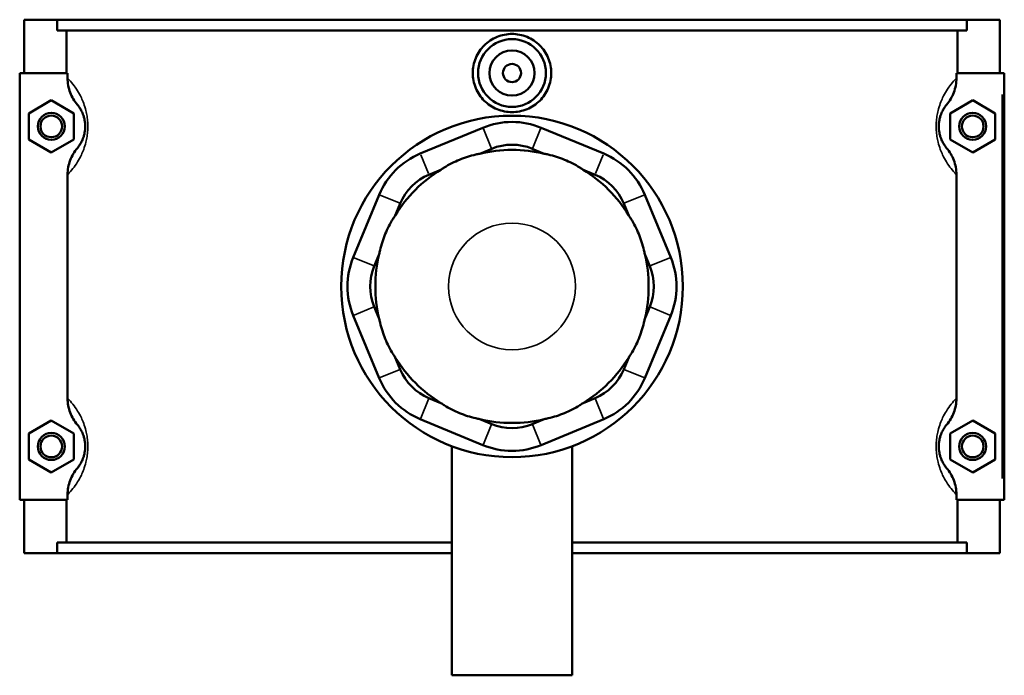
# Model space of a CAD drawing. Header units: inches. Extents: x -1 to 49.1, y -1.4 to 48.5.
# Tile 6 of 9: x 14.7 to 23.3, y 31.6 to 37.3. Entities that reach past the tile are written whole.
import ezdxf

# ---------------------------------------------------------------- set-up
doc = ezdxf.new("R2010")
doc.units = ezdxf.units.IN
doc.header["$MEASUREMENT"] = 0
doc.layers.add('Visible (ANSI)', color=7, linetype='Continuous', lineweight=50)
doc.layers.add('Visible Narrow (ANSI)', color=7, linetype='Continuous', lineweight=35)

msp = doc.modelspace()

# ---------------------------------------------------------------- linework, layer by layer
at = {"layer": 'Visible (ANSI)'}
for p, q in [((14.7719, 37.3092), (14.7719, 36.8442)), ((14.7719, 37.3092), (15.0593, 37.3092)), ((15.0593, 37.3092), (22.9844, 37.3092)), ((15.0593, 37.2162), (15.0593, 37.3092)), ((22.9844, 37.3092), (22.9844, 37.2162)), ((22.9844, 37.3092), (23.2719, 37.3092)), ((23.2719, 37.3092), (23.2719, 36.8442)), ((22.9844, 37.2162), (15.0593, 37.2162)), ((15.1404, 36.8442), (15.1404, 37.2162)), ((22.9033, 36.8442), (22.9033, 37.2162)), ((15.149, 36.8442), (14.7325, 36.8442)), ((14.7325, 36.8442), (14.7325, 33.1242)), ((15.149, 36.8442), (15.149, 36.7997)), ((22.8947, 36.7997), (22.8947, 36.8442)), ((22.8947, 36.8442), (23.2915, 36.8442)), ((23.2915, 36.8442), (23.3112, 36.8442)), ((23.3112, 33.1242), (23.3112, 36.8442)), ((14.8112, 36.4928), (15.0081, 36.6065)), ((15.0081, 36.6065), (15.2049, 36.4928)), ((23.0356, 36.6065), (22.8388, 36.4928)), ((23.2325, 36.4928), (23.0356, 36.6065)), ((14.8112, 36.2655), (14.8112, 36.4928)), ((15.2049, 36.4928), (15.2049, 36.2655)), ((22.8388, 36.4928), (22.8388, 36.2655)), ((23.2325, 36.2655), (23.2325, 36.4928)), ((18.7687, 36.3675), (18.2227, 36.1413)), ((19.8211, 36.1413), (19.275, 36.3675)), ((15.0081, 36.1519), (14.8112, 36.2655)), ((15.2049, 36.2655), (15.0081, 36.1519)), ((22.8388, 36.2655), (23.0356, 36.1519)), ((23.0356, 36.1519), (23.2325, 36.2655)), ((18.7402, 36.141), (18.8447, 36.1842)), ((19.199, 36.1842), (19.3035, 36.141)), ((15.149, 35.9587), (15.149, 34.0097)), ((18.2986, 35.958), (18.403, 36.0013)), ((19.6407, 36.0013), (19.7451, 35.958)), ((22.8947, 34.0097), (22.8947, 35.9587)), ((17.8647, 35.7834), (17.6385, 35.2373)), ((20.4052, 35.2373), (20.179, 35.7834)), ((18.0048, 35.603), (18.048, 35.7075)), ((19.9957, 35.7075), (20.0389, 35.603)), ((17.8218, 35.1614), (17.8651, 35.2658)), ((20.1786, 35.2658), (20.2219, 35.1614)), ((17.8651, 34.7026), (17.8218, 34.807)), ((20.2219, 34.807), (20.1786, 34.7026)), ((17.6385, 34.7311), (17.8647, 34.185)), ((20.179, 34.185), (20.4052, 34.7311)), ((18.048, 34.2609), (18.0048, 34.3654)), ((20.0389, 34.3654), (19.9957, 34.2609)), ((18.403, 33.9671), (18.2986, 34.0104)), ((19.7451, 34.0104), (19.6407, 33.9671)), ((14.8112, 33.7028), (15.0081, 33.8165)), ((15.0081, 33.8165), (15.2049, 33.7028)), ((18.2227, 33.827), (18.7687, 33.6009)), ((18.8447, 33.7842), (18.7402, 33.8274)), ((19.3035, 33.8274), (19.199, 33.7842)), ((19.275, 33.6009), (19.8211, 33.827)), ((23.0356, 33.8165), (22.8388, 33.7028)), ((23.2325, 33.7028), (23.0356, 33.8165)), ((14.8112, 33.4755), (14.8112, 33.7028)), ((15.2049, 33.7028), (15.2049, 33.4755)), ((22.8388, 33.7028), (22.8388, 33.4755)), ((23.2325, 33.4755), (23.2325, 33.7028)), ((18.4982, 33.5912), (18.4982, 31.5942)), ((19.5455, 33.5912), (19.5455, 31.5942)), ((15.0081, 33.3619), (14.8112, 33.4755)), ((15.2049, 33.4755), (15.0081, 33.3619)), ((22.8388, 33.4755), (23.0356, 33.3619)), ((23.0356, 33.3619), (23.2325, 33.4755)), ((14.7325, 33.1242), (15.149, 33.1242)), ((14.7719, 33.1242), (14.7719, 32.6592)), ((15.1404, 32.7522), (15.1404, 33.1242)), ((15.149, 33.1687), (15.149, 33.1242)), ((22.8947, 33.1242), (22.8947, 33.1687)), ((23.2915, 33.1242), (22.8947, 33.1242)), ((22.9033, 32.7522), (22.9033, 33.1242)), ((23.2719, 33.1242), (23.2719, 32.6592)), ((23.3112, 33.1242), (23.2915, 33.1242)), ((18.4982, 32.7522), (15.0593, 32.7522)), ((15.0593, 32.6592), (15.0593, 32.7522)), ((22.9844, 32.7522), (19.5455, 32.7522)), ((22.9844, 32.7522), (22.9844, 32.6592)), ((15.0593, 32.6592), (14.7719, 32.6592)), ((15.0593, 32.6592), (18.4982, 32.6592)), ((19.5455, 32.6592), (22.9844, 32.6592)), ((23.2719, 32.6592), (22.9844, 32.6592)), ((18.4982, 31.5942), (19.5455, 31.5942))]:
    msp.add_line(p, q, dxfattribs=at)
for centre, radius in [((19.0219, 36.8442), 0.2953), ((19.0219, 36.8442), 0.1969), ((19.0219, 36.8442), 0.0787), ((15.0081, 36.3792), 0.1181), ((15.0081, 36.3792), 0.0945), ((19.0219, 34.9842), 1.4882), ((23.0356, 36.3792), 0.1181), ((23.0356, 36.3792), 0.0945), ((15.0081, 33.5892), 0.1181), ((15.0081, 33.5892), 0.0945), ((23.0356, 33.5892), 0.1181), ((23.0356, 33.5892), 0.0945)]:
    msp.add_circle(centre, radius, dxfattribs=at)
for centre, radius, start, end in [((19.0219, 35.7565), 0.6614, 67.5, 112.5), ((19.0219, 35.7565), 0.463, 67.5, 112.5), ((18.4758, 35.5303), 0.6614, 112.5, 157.5), ((19.0219, 34.9842), 1.1906, 76.31707, 103.68293), ((19.5679, 35.5303), 0.6614, 22.5, 67.5), ((19.0219, 34.9842), 1.1906, 121.31707, 148.68293), ((18.4758, 35.5303), 0.463, 112.5, 157.5), ((19.0219, 34.9842), 1.1906, 31.31707, 58.68293), ((19.5679, 35.5303), 0.463, 22.5, 67.5), ((19.0219, 34.9842), 1.1906, 166.31707, 193.68293), ((19.0219, 34.9842), 1.1906, 346.31707, 13.68293), ((18.2496, 34.9842), 0.6614, 157.5, 202.5), ((19.7941, 34.9842), 0.6614, 337.5, 22.5), ((18.2496, 34.9842), 0.463, 157.5, 202.5), ((19.7941, 34.9842), 0.463, 337.5, 22.5), ((19.0219, 34.9842), 1.1906, 211.31707, 238.68293), ((19.0219, 34.9842), 1.1906, 301.31707, 328.68293), ((18.4758, 34.4381), 0.463, 202.5, 247.5), ((19.5679, 34.4381), 0.463, 292.5, 337.5), ((18.4758, 34.4381), 0.6614, 202.5, 247.5), ((19.5679, 34.4381), 0.6614, 292.5, 337.5), ((19.0219, 34.9842), 1.1906, 256.31707, 283.68293), ((19.0219, 34.2119), 0.463, 247.5, 292.5), ((19.0219, 34.2119), 0.6614, 247.5, 292.5)]:
    msp.add_arc(centre, radius, start, end, dxfattribs=at)
for points, knots in [([(19.3639, 36.8442), (19.3639, 36.8013), (19.3553, 36.7556), (19.3202, 36.6715), (19.2938, 36.6332), (19.2331, 36.5728), (19.1946, 36.5466), (19.1105, 36.512), (19.0647, 36.5035), (18.979, 36.5035), (18.9333, 36.512), (18.8491, 36.5466), (18.8107, 36.5728), (18.7499, 36.6332), (18.7235, 36.6715), (18.6885, 36.7556), (18.6798, 36.8013), (18.6798, 36.8871), (18.6885, 36.9328), (18.7235, 37.0169), (18.7499, 37.0552), (18.8107, 37.1156), (18.8491, 37.1418), (18.9333, 37.1764), (18.979, 37.1849), (19.0647, 37.1849), (19.1105, 37.1764), (19.1946, 37.1418), (19.2331, 37.1156), (19.2938, 37.0552), (19.3202, 37.0169), (19.3553, 36.9328), (19.3639, 36.8871), (19.3639, 36.8442)], [0, 0, 0, 0, 0.326951, 0.326951, 0.653903, 0.653903, 0.98057, 0.98057, 1.307237, 1.307237, 1.633904, 1.633904, 1.960572, 1.960572, 2.287523, 2.287523, 2.614474, 2.614474, 2.941426, 2.941426, 3.268377, 3.268377, 3.595044, 3.595044, 3.921712, 3.921712, 4.248379, 4.248379, 4.575046, 4.575046, 4.901997, 4.901997, 5.228949, 5.228949, 5.228949, 5.228949]), ([(15.149, 36.7997), (15.149, 36.7568), (15.1571, 36.7143), (15.1872, 36.6357), (15.2084, 36.6), (15.2348, 36.5684)], [-0.6413414, -0.6413414, -0.6413414, -0.6413414, -0.3137871, -0.3137871, 0, 0, 0, 0]), ([(22.8089, 36.5684), (22.8355, 36.6002), (22.8567, 36.6361), (22.8866, 36.7147), (22.8947, 36.757), (22.8947, 36.7997)], [-0.640442, -0.640442, -0.640442, -0.640442, -0.3255483, -0.3255483, 0, 0, 0, 0]), ([(15.2348, 36.5684), (15.2387, 36.5637), (15.2428, 36.5585), (15.2528, 36.5448), (15.2588, 36.5357), (15.2696, 36.5166), (15.2743, 36.5074), (15.282, 36.4897), (15.285, 36.482), (15.2909, 36.4646), (15.2937, 36.4548), (15.2978, 36.4368), (15.2992, 36.429), (15.3016, 36.4126), (15.3024, 36.404), (15.3032, 36.3899), (15.3034, 36.3846), (15.3034, 36.3792), (15.3034, 36.3738), (15.3032, 36.3685), (15.3024, 36.3544), (15.3016, 36.3458), (15.2992, 36.3294), (15.2978, 36.3216), (15.2937, 36.3036), (15.2909, 36.2938), (15.285, 36.2764), (15.282, 36.2687), (15.2743, 36.251), (15.2696, 36.2418), (15.2588, 36.2227), (15.2528, 36.2136), (15.2428, 36.1999), (15.2387, 36.1947), (15.2348, 36.19)], [0.976344, 0.976344, 0.976344, 0.976344, 1.251919, 1.251919, 1.623189, 1.623189, 1.90878, 1.90878, 2.099394, 2.099394, 2.304165, 2.304165, 2.44508, 2.44508, 2.58862, 2.58862, 2.675177, 2.675177, 2.675177, 2.761735, 2.761735, 2.905274, 2.905274, 3.04619, 3.04619, 3.250961, 3.250961, 3.441574, 3.441574, 3.727166, 3.727166, 4.098436, 4.098436, 4.37401, 4.37401, 4.37401, 4.37401]), ([(22.8089, 36.19), (22.805, 36.1947), (22.8009, 36.1999), (22.791, 36.2136), (22.7849, 36.2227), (22.7741, 36.2418), (22.7694, 36.251), (22.7617, 36.2687), (22.7587, 36.2764), (22.7528, 36.2938), (22.75, 36.3036), (22.7459, 36.3216), (22.7445, 36.3294), (22.7421, 36.3458), (22.7413, 36.3544), (22.7405, 36.3685), (22.7404, 36.3738), (22.7404, 36.3792), (22.7404, 36.3846), (22.7405, 36.3899), (22.7413, 36.404), (22.7421, 36.4126), (22.7445, 36.429), (22.7459, 36.4368), (22.75, 36.4548), (22.7528, 36.4646), (22.7587, 36.482), (22.7617, 36.4897), (22.7694, 36.5074), (22.7741, 36.5166), (22.7849, 36.5357), (22.791, 36.5448), (22.8009, 36.5585), (22.805, 36.5637), (22.8089, 36.5684)], [0.976344, 0.976344, 0.976344, 0.976344, 1.251919, 1.251919, 1.623189, 1.623189, 1.908781, 1.908781, 2.099394, 2.099394, 2.304165, 2.304165, 2.44508, 2.44508, 2.58862, 2.58862, 2.675177, 2.675177, 2.675177, 2.761735, 2.761735, 2.905274, 2.905274, 3.04619, 3.04619, 3.250961, 3.250961, 3.441574, 3.441574, 3.727166, 3.727166, 4.098435, 4.098435, 4.37401, 4.37401, 4.37401, 4.37401]), ([(15.2348, 36.19), (15.2083, 36.1582), (15.187, 36.1223), (15.1571, 36.0437), (15.149, 36.0014), (15.149, 35.9587)], [-0.640442, -0.640442, -0.640442, -0.640442, -0.3255483, -0.3255483, 0, 0, 0, 0]), ([(18.7402, 36.141), (18.7291, 36.1389), (18.718, 36.1366), (18.6574, 36.1229), (18.6082, 36.1067), (18.5644, 36.0886), (18.5206, 36.0705), (18.4744, 36.0471), (18.4218, 36.014), (18.4123, 36.0077), (18.403, 36.0013)], [-0.4425768, -0.4425768, -0.4425768, -0.4425768, -0.3612, -0.3612, 0, 0, 0, 0.3612, 0.3612, 0.4425768, 0.4425768, 0.4425768, 0.4425768]), ([(19.6407, 36.0013), (19.6314, 36.0077), (19.6219, 36.014), (19.5693, 36.0471), (19.5231, 36.0705), (19.4793, 36.0886), (19.4355, 36.1067), (19.3863, 36.1229), (19.3257, 36.1366), (19.3146, 36.1389), (19.3035, 36.141)], [-0.4425768, -0.4425768, -0.4425768, -0.4425768, -0.3612, -0.3612, 0, 0, 0, 0.3612, 0.3612, 0.4425768, 0.4425768, 0.4425768, 0.4425768]), ([(22.8947, 35.9587), (22.8947, 36.0016), (22.8866, 36.0441), (22.8565, 36.1227), (22.8353, 36.1584), (22.8089, 36.19)], [-0.6413414, -0.6413414, -0.6413414, -0.6413414, -0.3137871, -0.3137871, 0, 0, 0, 0]), ([(18.0048, 35.603), (17.9984, 35.5937), (17.9921, 35.5842), (17.959, 35.5316), (17.9356, 35.4854), (17.9175, 35.4417), (17.8993, 35.3979), (17.8832, 35.3487), (17.8694, 35.2881), (17.8671, 35.2769), (17.8651, 35.2658)], [-0.4425768, -0.4425768, -0.4425768, -0.4425768, -0.3612, -0.3612, 0, 0, 0, 0.3612, 0.3612, 0.4425768, 0.4425768, 0.4425768, 0.4425768]), ([(20.1786, 35.2658), (20.1766, 35.2769), (20.1743, 35.2881), (20.1605, 35.3487), (20.1444, 35.3979), (20.1263, 35.4417), (20.1081, 35.4854), (20.0847, 35.5316), (20.0516, 35.5842), (20.0453, 35.5937), (20.0389, 35.603)], [-0.4425768, -0.4425768, -0.4425768, -0.4425768, -0.3612, -0.3612, 0, 0, 0, 0.3612, 0.3612, 0.4425768, 0.4425768, 0.4425768, 0.4425768]), ([(17.8651, 34.7026), (17.8671, 34.6915), (17.8694, 34.6803), (17.8832, 34.6197), (17.8993, 34.5705), (17.9175, 34.5267), (17.9356, 34.4829), (17.959, 34.4368), (17.9921, 34.3842), (17.9984, 34.3747), (18.0048, 34.3654)], [-0.4425768, -0.4425768, -0.4425768, -0.4425768, -0.3612, -0.3612, 0, 0, 0, 0.3612, 0.3612, 0.4425768, 0.4425768, 0.4425768, 0.4425768]), ([(20.0389, 34.3654), (20.0453, 34.3747), (20.0516, 34.3842), (20.0847, 34.4368), (20.1081, 34.4829), (20.1263, 34.5267), (20.1444, 34.5705), (20.1605, 34.6197), (20.1743, 34.6803), (20.1766, 34.6915), (20.1786, 34.7026)], [-0.4425768, -0.4425768, -0.4425768, -0.4425768, -0.3612, -0.3612, 0, 0, 0, 0.3612, 0.3612, 0.4425768, 0.4425768, 0.4425768, 0.4425768]), ([(15.149, 34.0097), (15.149, 33.9668), (15.1571, 33.9243), (15.1872, 33.8457), (15.2084, 33.81), (15.2348, 33.7784)], [-0.6413414, -0.6413414, -0.6413414, -0.6413414, -0.3137871, -0.3137871, 0, 0, 0, 0]), ([(22.8089, 33.7784), (22.8355, 33.8102), (22.8567, 33.8461), (22.8866, 33.9247), (22.8947, 33.967), (22.8947, 34.0097)], [-0.640442, -0.640442, -0.640442, -0.640442, -0.3255483, -0.3255483, 0, 0, 0, 0]), ([(18.403, 33.9671), (18.4123, 33.9607), (18.4218, 33.9544), (18.4744, 33.9213), (18.5206, 33.8979), (18.5644, 33.8798), (18.6082, 33.8617), (18.6574, 33.8455), (18.718, 33.8318), (18.7291, 33.8295), (18.7402, 33.8274)], [-0.4425768, -0.4425768, -0.4425768, -0.4425768, -0.3612, -0.3612, 0, 0, 0, 0.3612, 0.3612, 0.4425768, 0.4425768, 0.4425768, 0.4425768]), ([(19.3035, 33.8274), (19.3146, 33.8295), (19.3257, 33.8318), (19.3863, 33.8455), (19.4355, 33.8617), (19.4793, 33.8798), (19.5231, 33.8979), (19.5693, 33.9213), (19.6219, 33.9544), (19.6314, 33.9607), (19.6407, 33.9671)], [-0.4425768, -0.4425768, -0.4425768, -0.4425768, -0.3612, -0.3612, 0, 0, 0, 0.3612, 0.3612, 0.4425768, 0.4425768, 0.4425768, 0.4425768]), ([(15.2348, 33.7784), (15.2387, 33.7737), (15.2428, 33.7685), (15.2528, 33.7548), (15.2588, 33.7457), (15.2696, 33.7266), (15.2743, 33.7174), (15.282, 33.6997), (15.285, 33.692), (15.2909, 33.6746), (15.2937, 33.6648), (15.2978, 33.6468), (15.2992, 33.639), (15.3016, 33.6226), (15.3024, 33.614), (15.3032, 33.5999), (15.3034, 33.5946), (15.3034, 33.5892), (15.3034, 33.5838), (15.3032, 33.5785), (15.3024, 33.5644), (15.3016, 33.5558), (15.2992, 33.5394), (15.2978, 33.5316), (15.2937, 33.5136), (15.2909, 33.5038), (15.285, 33.4864), (15.282, 33.4787), (15.2743, 33.461), (15.2696, 33.4518), (15.2588, 33.4327), (15.2528, 33.4236), (15.2428, 33.4099), (15.2387, 33.4047), (15.2348, 33.4)], [0.976344, 0.976344, 0.976344, 0.976344, 1.251919, 1.251919, 1.623189, 1.623189, 1.908781, 1.908781, 2.099394, 2.099394, 2.304165, 2.304165, 2.44508, 2.44508, 2.58862, 2.58862, 2.675177, 2.675177, 2.675177, 2.761735, 2.761735, 2.905274, 2.905274, 3.04619, 3.04619, 3.250961, 3.250961, 3.441574, 3.441574, 3.727166, 3.727166, 4.098435, 4.098435, 4.37401, 4.37401, 4.37401, 4.37401]), ([(22.8089, 33.4), (22.805, 33.4047), (22.8009, 33.4099), (22.791, 33.4236), (22.7849, 33.4327), (22.7741, 33.4518), (22.7694, 33.461), (22.7617, 33.4787), (22.7587, 33.4864), (22.7528, 33.5038), (22.75, 33.5136), (22.7459, 33.5316), (22.7445, 33.5394), (22.7421, 33.5558), (22.7413, 33.5644), (22.7405, 33.5785), (22.7404, 33.5838), (22.7404, 33.5892), (22.7404, 33.5946), (22.7405, 33.5999), (22.7413, 33.614), (22.7421, 33.6226), (22.7445, 33.639), (22.7459, 33.6468), (22.75, 33.6648), (22.7528, 33.6746), (22.7587, 33.692), (22.7617, 33.6997), (22.7694, 33.7174), (22.7741, 33.7266), (22.7849, 33.7457), (22.791, 33.7548), (22.8009, 33.7685), (22.805, 33.7737), (22.8089, 33.7784)], [0.975965, 0.975965, 0.975965, 0.975965, 1.251543, 1.251543, 1.622812, 1.622812, 1.908403, 1.908403, 2.099015, 2.099015, 2.303786, 2.303786, 2.444701, 2.444701, 2.58824, 2.58824, 2.674798, 2.674798, 2.674798, 2.761356, 2.761356, 2.904895, 2.904895, 3.04581, 3.04581, 3.250581, 3.250581, 3.441193, 3.441193, 3.726784, 3.726784, 4.098053, 4.098053, 4.373631, 4.373631, 4.373631, 4.373631]), ([(15.2348, 33.4), (15.2083, 33.3682), (15.187, 33.3323), (15.1571, 33.2537), (15.149, 33.2114), (15.149, 33.1687)], [-0.640442, -0.640442, -0.640442, -0.640442, -0.3255483, -0.3255483, 0, 0, 0, 0]), ([(22.8947, 33.1687), (22.8947, 33.2116), (22.8866, 33.2541), (22.8565, 33.3327), (22.8353, 33.3684), (22.8089, 33.4)], [-0.6413414, -0.6413414, -0.6413414, -0.6413414, -0.3137871, -0.3137871, 0, 0, 0, 0])]:
    msp.add_open_spline(points, degree=3, knots=knots, dxfattribs=at)
at = {"layer": 'Visible Narrow (ANSI)'}
for p, q in [((23.2915, 36.6582), (23.2915, 33.3102)), ((18.8409, 36.1934), (18.7725, 36.3584)), ((19.2028, 36.1934), (19.2712, 36.3584)), ((18.2265, 36.1322), (18.2948, 35.9672)), ((19.7489, 35.9672), (19.8173, 36.1322)), ((18.0389, 35.7113), (17.8739, 35.7796)), ((20.0049, 35.7113), (20.1698, 35.7796)), ((17.8127, 35.1652), (17.6477, 35.2335)), ((20.231, 35.1652), (20.396, 35.2335)), ((17.8127, 34.8032), (17.6477, 34.7349)), ((20.231, 34.8032), (20.396, 34.7349)), ((18.0389, 34.2571), (17.8739, 34.1888)), ((20.0049, 34.2571), (20.1698, 34.1888)), ((18.2948, 34.0012), (18.2265, 33.8362)), ((19.7489, 34.0012), (19.8173, 33.8362)), ((18.8409, 33.775), (18.7725, 33.61)), ((19.2028, 33.775), (19.2712, 33.61))]:
    msp.add_line(p, q, dxfattribs=at)
msp.add_circle((19.0219, 34.9842), 0.5523, dxfattribs=at)
for points, knots in [([(15.149, 35.9587), (15.1507, 35.9603), (15.1523, 35.962), (15.167, 35.9771), (15.181, 35.9927), (15.2091, 36.0282), (15.223, 36.0474), (15.248, 36.0878), (15.259, 36.1075), (15.2767, 36.145), (15.2837, 36.1613), (15.2972, 36.1981), (15.3038, 36.2189), (15.3132, 36.2572), (15.3166, 36.2736), (15.322, 36.3083), (15.324, 36.3266), (15.3257, 36.3565), (15.3261, 36.3678), (15.3261, 36.3792), (15.3261, 36.3906), (15.3257, 36.4019), (15.324, 36.4318), (15.322, 36.4501), (15.3166, 36.4848), (15.3132, 36.5012), (15.3038, 36.5395), (15.2972, 36.5603), (15.2837, 36.5971), (15.2767, 36.6134), (15.259, 36.6509), (15.248, 36.6706), (15.223, 36.711), (15.2091, 36.7302), (15.181, 36.7657), (15.167, 36.7813), (15.1523, 36.7964), (15.1507, 36.7981), (15.149, 36.7997)], [-4.568716, -4.568716, -4.568716, -4.568716, -4.514374, -4.514374, -4.098436, -4.098436, -3.727166, -3.727166, -3.441574, -3.441574, -3.250961, -3.250961, -3.04619, -3.04619, -2.905274, -2.905274, -2.761735, -2.761735, -2.675177, -2.675177, -2.675177, -2.58862, -2.58862, -2.44508, -2.44508, -2.304165, -2.304165, -2.099394, -2.099394, -1.90878, -1.90878, -1.623189, -1.623189, -1.251919, -1.251919, -0.83598, -0.83598, -0.781638, -0.781638, -0.781638, -0.781638]), ([(22.8947, 36.7997), (22.893, 36.7981), (22.8914, 36.7964), (22.8768, 36.7813), (22.8627, 36.7657), (22.8346, 36.7302), (22.8207, 36.711), (22.7957, 36.6706), (22.7847, 36.6509), (22.767, 36.6134), (22.76, 36.5971), (22.7465, 36.5603), (22.7399, 36.5395), (22.7305, 36.5012), (22.7271, 36.4848), (22.7217, 36.4501), (22.7197, 36.4318), (22.718, 36.4019), (22.7176, 36.3906), (22.7176, 36.3792), (22.7176, 36.3678), (22.718, 36.3565), (22.7197, 36.3266), (22.7217, 36.3083), (22.7271, 36.2736), (22.7305, 36.2572), (22.7399, 36.2189), (22.7465, 36.1981), (22.76, 36.1613), (22.767, 36.145), (22.7847, 36.1075), (22.7957, 36.0878), (22.8207, 36.0474), (22.8346, 36.0282), (22.8627, 35.9927), (22.8768, 35.9771), (22.8914, 35.962), (22.893, 35.9603), (22.8947, 35.9587)], [-4.568716, -4.568716, -4.568716, -4.568716, -4.514375, -4.514375, -4.098435, -4.098435, -3.727166, -3.727166, -3.441574, -3.441574, -3.250961, -3.250961, -3.04619, -3.04619, -2.905274, -2.905274, -2.761735, -2.761735, -2.675177, -2.675177, -2.675177, -2.58862, -2.58862, -2.44508, -2.44508, -2.304165, -2.304165, -2.099394, -2.099394, -1.908781, -1.908781, -1.623189, -1.623189, -1.251919, -1.251919, -0.83598, -0.83598, -0.781638, -0.781638, -0.781638, -0.781638]), ([(15.149, 33.1687), (15.1507, 33.1703), (15.1523, 33.172), (15.167, 33.1871), (15.181, 33.2027), (15.2091, 33.2382), (15.223, 33.2574), (15.248, 33.2978), (15.259, 33.3175), (15.2767, 33.355), (15.2837, 33.3713), (15.2972, 33.4081), (15.3038, 33.4289), (15.3132, 33.4672), (15.3166, 33.4836), (15.322, 33.5183), (15.324, 33.5366), (15.3257, 33.5665), (15.3261, 33.5778), (15.3261, 33.5892), (15.3261, 33.6006), (15.3257, 33.6119), (15.324, 33.6418), (15.322, 33.6601), (15.3166, 33.6948), (15.3132, 33.7112), (15.3038, 33.7495), (15.2972, 33.7703), (15.2837, 33.8071), (15.2767, 33.8234), (15.259, 33.8609), (15.248, 33.8806), (15.223, 33.921), (15.2091, 33.9402), (15.181, 33.9757), (15.167, 33.9913), (15.1523, 34.0064), (15.1507, 34.0081), (15.149, 34.0097)], [-4.568716, -4.568716, -4.568716, -4.568716, -4.514374, -4.514374, -4.098435, -4.098435, -3.727166, -3.727166, -3.441574, -3.441574, -3.250961, -3.250961, -3.04619, -3.04619, -2.905274, -2.905274, -2.761735, -2.761735, -2.675177, -2.675177, -2.675177, -2.58862, -2.58862, -2.44508, -2.44508, -2.304165, -2.304165, -2.099394, -2.099394, -1.908781, -1.908781, -1.623189, -1.623189, -1.251919, -1.251919, -0.83598, -0.83598, -0.781638, -0.781638, -0.781638, -0.781638]), ([(22.8947, 34.0097), (22.893, 34.0081), (22.8914, 34.0064), (22.8768, 33.9913), (22.8627, 33.9757), (22.8346, 33.9402), (22.8207, 33.921), (22.7957, 33.8806), (22.7847, 33.8609), (22.767, 33.8234), (22.76, 33.8071), (22.7465, 33.7703), (22.7399, 33.7495), (22.7305, 33.7112), (22.7271, 33.6948), (22.7217, 33.6601), (22.7197, 33.6418), (22.718, 33.6119), (22.7176, 33.6006), (22.7176, 33.5892), (22.7176, 33.5778), (22.718, 33.5665), (22.7197, 33.5366), (22.7217, 33.5183), (22.7271, 33.4836), (22.7305, 33.4672), (22.7399, 33.4289), (22.7465, 33.4081), (22.76, 33.3713), (22.767, 33.355), (22.7847, 33.3175), (22.7957, 33.2978), (22.8207, 33.2574), (22.8346, 33.2382), (22.8627, 33.2027), (22.8768, 33.1871), (22.8914, 33.172), (22.893, 33.1703), (22.8947, 33.1687)], [-4.568337, -4.568337, -4.568337, -4.568337, -4.513998, -4.513998, -4.098053, -4.098053, -3.726784, -3.726784, -3.441193, -3.441193, -3.250581, -3.250581, -3.04581, -3.04581, -2.904895, -2.904895, -2.761356, -2.761356, -2.674798, -2.674798, -2.674798, -2.58824, -2.58824, -2.444701, -2.444701, -2.303786, -2.303786, -2.099015, -2.099015, -1.908403, -1.908403, -1.622812, -1.622812, -1.251543, -1.251543, -0.835598, -0.835598, -0.781259, -0.781259, -0.781259, -0.781259])]:
    msp.add_open_spline(points, degree=3, knots=knots, dxfattribs=at)

doc.saveas('drawing.dxf')
